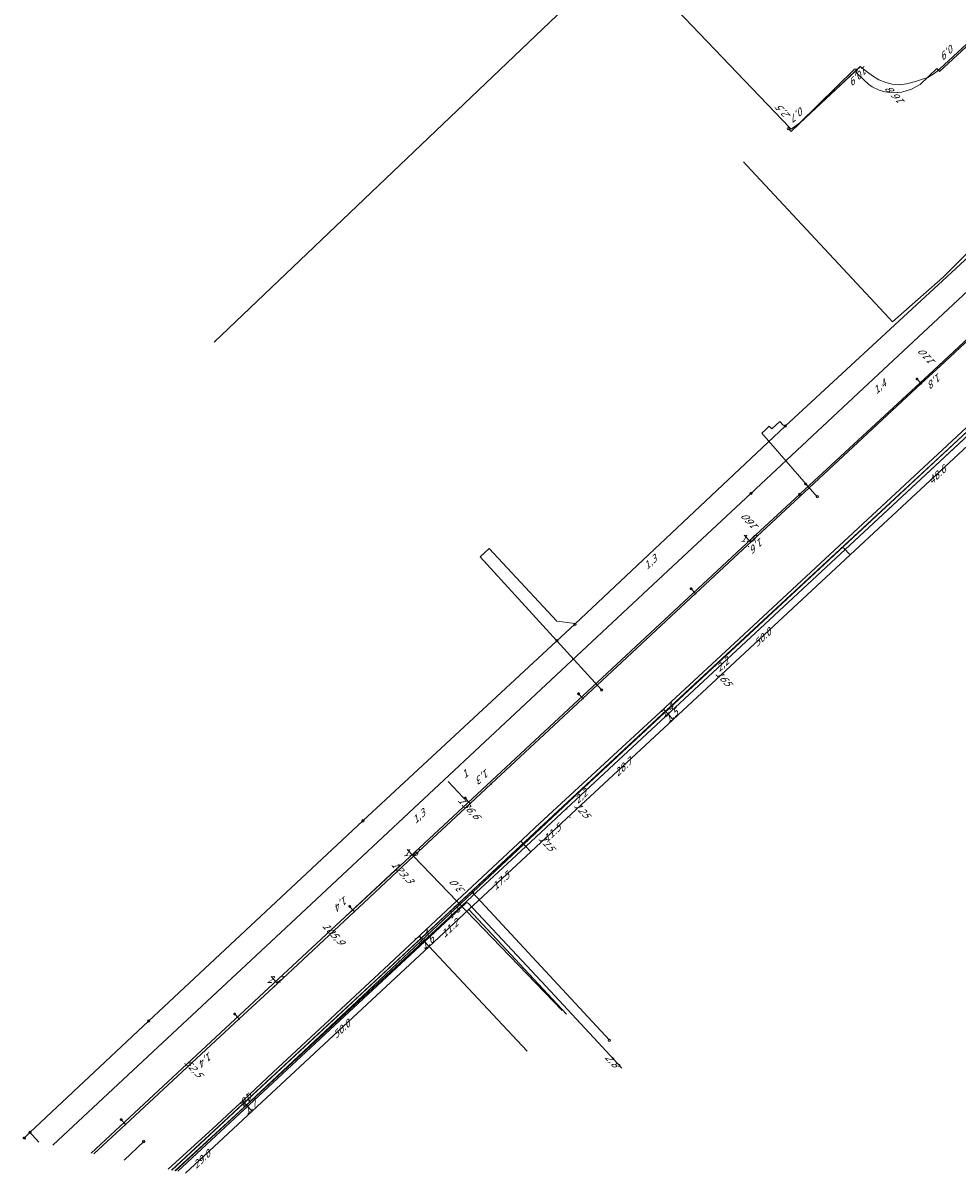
# Model space of a CAD drawing. Header units: metres. Extents: x 124576 to 133557, y 395865 to 402386.
# Tile 248 of 256: x 128431 to 128624, y 401610 to 401847. Entities that reach past the tile are written whole.
import ezdxf
from ezdxf.enums import TextEntityAlignment as Align

# ---------------------------------------------------------------- set-up
doc = ezdxf.new("R2010")
doc.units = ezdxf.units.M
doc.header["$MEASUREMENT"] = 0
for name, color, linetype, lineweight, true_color in [('LG_Datatransport_Eurofiber_Nederland_BV', 3, 'Continuous', 13, 0x00ff00), ('LG_Datatransport_KPN_BV', 3, 'Continuous', 13, 0x00ff00), ('LG_Datatransport_Tele2_Nederland_BV', 3, 'Continuous', 13, 0x00ff00), ('LG_Laag_Spanning_Enexis_Netbeheer_BV', 7, 'Continuous', 13, 0x960000), ('LG_Midden_Spanning_Enexis_Netbeheer_BV', 7, 'Continuous', 13, 0xd20000), ('LG_Riool_Vrij_Verval_Gemeente_Tilburg_Ruimtelijke_Uitvoering', 7, 'Continuous', 13, 0xca00a0)]:
    doc.layers.add(name, color=color, linetype=linetype, lineweight=lineweight, true_color=true_color)
for name, color, linetype, lineweight in [('LG_Datatransport_P_KPN_BV', 7, 'Continuous', 0), ('LG_Laag_Spanning_P_Enexis_Netbeheer_BV', 7, 'Continuous', 0), ('LG_Midden_Spanning_P_Enexis_Netbeheer_BV', 7, 'Continuous', 0), ('LG_overig_P_Gemeente_Tilburg_Ruimtelijke_Uitvoering', 7, 'Continuous', 0), ('LG_Riool_Vrij_Verval_P_Gemeente_Tilburg_Ruimtelijke_Uitvoering', 7, 'Continuous', 0), ('MV_Datatransport', 7, 'Continuous', 0), ('MV_Laag_Spanning', 7, 'Continuous', 0), ('MV_Laag_Spanning_lijn', 7, 'Continuous', 0), ('MV_Laag_Spanning_pijl', 7, 'Continuous', 0), ('MV_Midden_Spanning', 7, 'Continuous', 0), ('MV_Midden_Spanning_lijn', 7, 'Continuous', 0), ('MV_Midden_Spanning_pijl', 7, 'Continuous', 0)]:
    doc.layers.add(name, color=color, linetype=linetype, lineweight=lineweight)
doc.styles.add('Klic_Annotatie', font='verdanai.ttf', dxfattribs={"oblique": 20, "height": 1.4})

# ---------------------------------------------------------------- blocks, each defined once
blk = doc.blocks.new('Mof')
at = {"layer": 'LG_Laag_Spanning_P_Enexis_Netbeheer_BV'}
h = blk.add_hatch(color=256, dxfattribs=at)
edge = h.paths.add_edge_path()
edge.add_arc((0, 0), 2, 0, 360)
blk = doc.blocks.new('Mof_1')
at = {"layer": 'LG_Midden_Spanning_P_Enexis_Netbeheer_BV'}
h = blk.add_hatch(color=256, dxfattribs=at)
edge = h.paths.add_edge_path()
edge.add_arc((0, 0), 2, 0, 360)
blk = doc.blocks.new('Streetlight')
at = {"layer": 'LG_Laag_Spanning_P_Enexis_Netbeheer_BV'}
for p, q in [((-1.8, 1.8), (-1.1, 1.1)), ((0, 2.5), (0, 1.5)), ((1.8, 1.8), (1.1, 1.1)), ((-1.1, -1.1), (-1.8, -1.8)), ((0, -1.5), (0, -2.5)), ((1.1, -1.1), (1.8, -1.8))]:
    blk.add_line(p, q, dxfattribs=at)
at = {"layer": 'LG_Laag_Spanning_P_Enexis_Netbeheer_BV', "flags": 128}
for points in [[(-2.5, 0), (-1.5, 0)], [(1.5, 0), (2.5, 0)]]:
    blk.add_lwpolyline(points, dxfattribs=at)
at = {"layer": 'LG_Laag_Spanning_P_Enexis_Netbeheer_BV'}
blk.add_circle((0, 0), 1.5, dxfattribs=at)
blk = doc.blocks.new('m_pijl')
at = {"layer": 'MV_Laag_Spanning_pijl'}
blk.add_hatch(color=7, dxfattribs=at).paths.add_polyline_path([(-1, -0.3), (-1, 0), (-1, 0.3), (0, 0)])
at = {"layer": 'MV_Laag_Spanning_pijl', "flags": 128}
blk.add_lwpolyline([(-1, 0), (-1, 0.3), (0, 0), (-1, -0.3), (-1, 0)], close=True, dxfattribs=at)
blk = doc.blocks.new('m_pijl_1')
at = {"layer": 'MV_Midden_Spanning_pijl'}
blk.add_hatch(color=7, dxfattribs=at).paths.add_polyline_path([(-1, -0.3), (-1, 0), (-1, 0.3), (0, 0)])
at = {"layer": 'MV_Midden_Spanning_pijl', "flags": 128}
blk.add_lwpolyline([(-1, 0), (-1, 0.3), (0, 0), (-1, -0.3), (-1, 0)], close=True, dxfattribs=at)
blk = doc.blocks.new('Onbekend_2')
at = {"layer": 'LG_Riool_Vrij_Verval_P_Gemeente_Tilburg_Ruimtelijke_Uitvoering'}
blk.add_hatch(color=256, dxfattribs=at).paths.add_polyline_path([(-0.3, -1.1, -0.262633), (0.2, 0.2), (0.6, 0.5, 0.379827), (0.7, 1.3), (0.7, 1.3, 0.228508), (0, 1.5), (0, 1.5, 0.459053), (-0.8, 0.8), (-1.3, 0.9, -0.414214), (-0.1, 2, -0.243799), (1.1, 1.5, -0.379827), (0.9, 0.1), (0.5, -0.2, 0.262633), (0.2, -1.1), (-0.2, -1.1)])
blk.add_circle((0, 0), 2.5, dxfattribs=at)
at = {"layer": 'LG_Riool_Vrij_Verval_P_Gemeente_Tilburg_Ruimtelijke_Uitvoering', "extrusion": (0, 0, -1)}
blk.add_solid([(0.3, -2.1), (-0.2, -2.1), (0.3, -1.5), (-0.2, -1.5)], dxfattribs=at)
blk = doc.blocks.new('Onbekend_1')
at = {"layer": 'LG_overig_P_Gemeente_Tilburg_Ruimtelijke_Uitvoering'}
blk.add_hatch(color=256, dxfattribs=at).paths.add_polyline_path([(-0.3, -1.1, -0.262633), (0.2, 0.2), (0.6, 0.5, 0.379827), (0.7, 1.3), (0.7, 1.3, 0.228508), (0, 1.5), (0, 1.5, 0.459053), (-0.8, 0.8), (-1.3, 0.9, -0.414214), (-0.1, 2, -0.243799), (1.1, 1.5, -0.379827), (0.9, 0.1), (0.5, -0.2, 0.262633), (0.2, -1.1), (-0.2, -1.1)])
blk.add_circle((0, 0), 2.5, dxfattribs=at)
at = {"layer": 'LG_overig_P_Gemeente_Tilburg_Ruimtelijke_Uitvoering', "extrusion": (0, 0, -1)}
blk.add_solid([(0.3, -2.1), (-0.2, -2.1), (0.3, -1.5), (-0.2, -1.5)], dxfattribs=at)
blk = doc.blocks.new('Onbekend_3')
at = {"layer": 'LG_Datatransport_P_KPN_BV'}
blk.add_hatch(color=256, dxfattribs=at).paths.add_polyline_path([(-0.3, -1.1, -0.262633), (0.2, 0.2), (0.6, 0.5, 0.379827), (0.7, 1.3), (0.7, 1.3, 0.228508), (0, 1.5), (0, 1.5, 0.459053), (-0.8, 0.8), (-1.3, 0.9, -0.414214), (-0.1, 2, -0.243799), (1.1, 1.5, -0.379827), (0.9, 0.1), (0.5, -0.2, 0.262633), (0.2, -1.1), (-0.2, -1.1)])
blk.add_circle((0, 0), 2.5, dxfattribs=at)
at = {"layer": 'LG_Datatransport_P_KPN_BV', "extrusion": (0, 0, -1)}
blk.add_solid([(0.3, -2.1), (-0.2, -2.1), (0.3, -1.5), (-0.2, -1.5)], dxfattribs=at)

msp = doc.modelspace()

# ---------------------------------------------------------------- hatches: boundary and pattern name
at = {"layer": 'LG_Riool_Vrij_Verval_P_Gemeente_Tilburg_Ruimtelijke_Uitvoering'}
msp.add_hatch(color=256, dxfattribs=at).paths.add_polyline_path([(128431.14, 401616.61, -0.262633), (128431.19, 401616.74), (128431.23, 401616.77, 0.379827), (128431.24, 401616.85), (128431.24, 401616.85, 0.228508), (128431.17, 401616.87), (128431.17, 401616.87, 0.459053), (128431.09, 401616.8), (128431.04, 401616.81, -0.414214), (128431.16, 401616.92, -0.243799), (128431.28, 401616.87, -0.379827), (128431.26, 401616.73), (128431.22, 401616.7, 0.262633), (128431.19, 401616.61), (128431.15, 401616.61)])

# ---------------------------------------------------------------- linework, layer by layer
at = {"layer": 'LG_Datatransport_Eurofiber_Nederland_BV', "flags": 128}
for points in [[(128589.53, 401825.6), (128589.8, 401825.31), (128591.54, 401826.66), (128602.88, 401837.73), (128603.22, 401837.77), (128603.44, 401837.54), (128603.38, 401837.22), (128603.23, 401837.08), (128603.62, 401836.66), (128605.84, 401834.55), (128606.54, 401834.08), (128607.99, 401833.39), (128609.15, 401833.04), (128610.75, 401832.83), (128612.67, 401832.95), (128614.68, 401833.57), (128616.43, 401834.58), (128619.9, 401837.85), (128620.48, 401837.23), (128662.78, 401876.47), (128677.14, 401890.53)], [(128461.66, 401610.15), (128570.82, 401711.56), (128721.06, 401850.67), (128723.73, 401853.37), (128730.29, 401862.23), (128730.38, 401862.59), (128731.04, 401865.11), (128743.29, 401877.6), (128744.16, 401879.03), (128745.15, 401878.4), (128747.38, 401879.48), (128749.7, 401878.01), (128752.94, 401875.52), (128755.87, 401872.68), (128769.73, 401857.89), (128789.91, 401836.35), (128790.21, 401834.32), (128789.54, 401830.53), (128790.26, 401828.63)], [(128461.66, 401610.15), (128570.82, 401711.56), (128721.06, 401850.67), (128723.73, 401853.37), (128730.29, 401862.23), (128730.38, 401862.59), (128731.04, 401865.11), (128743.29, 401877.6), (128744.16, 401879.03), (128745.15, 401878.4)], [(128544.22, 401850.15), (128556.8, 401859.82), (128589.53, 401825.6), (128589.8, 401825.31), (128591.54, 401826.66), (128602.88, 401837.73), (128603.22, 401837.77), (128603.44, 401837.54), (128603.38, 401837.22), (128603.23, 401837.08), (128603.62, 401836.66), (128605.84, 401834.55), (128606.54, 401834.08), (128607.99, 401833.39), (128609.15, 401833.04), (128610.75, 401832.83), (128612.67, 401832.95), (128614.68, 401833.57), (128616.43, 401834.58), (128619.9, 401837.85), (128620.48, 401837.23), (128662.78, 401876.47)], [(128461.67, 401610.15), (128570.82, 401711.56), (128721.06, 401850.67), (128723.73, 401853.37), (128730.29, 401862.23), (128730.38, 401862.59)], [(128470.63, 401781.47), (128470.45, 401781.27), (128542.86, 401850.27), (128544.22, 401850.15)]]:
    msp.add_lwpolyline(points, dxfattribs=at)
at = {"layer": 'LG_Datatransport_KPN_BV'}
for p, q in [((128604.09, 401838.27), (128591.69, 401826.68)), ((128545.04, 401687.41), (128537.72, 401680.6)), ((128496.57, 401661.6), (128509.02, 401673.18)), ((128523.91, 401667.54), (128552.18, 401636.99))]:
    msp.add_line(p, q, dxfattribs=at)
at = {"layer": 'LG_Datatransport_KPN_BV', "flags": 128}
for points in [[(128678.95, 401891.62), (128677.88, 401890.64), (128662.64, 401876.61), (128624.24, 401841.25), (128620.46, 401837.77), (128619.53, 401836.99), (128618.04, 401836.05), (128616.97, 401835.64), (128615.48, 401835.18), (128613.65, 401834.73), (128612.14, 401834.53), (128610.69, 401834.64), (128609.38, 401834.95), (128607.94, 401835.53), (128606.58, 401836.36), (128605.56, 401837.15), (128604.04, 401838.29), (128591.6, 401826.58), (128589.77, 401824.87), (128589.23, 401825.46)], [(128749.14, 401878.98), (128725.88, 401856.61), (128709.01, 401840.47), (128665.35, 401799.23), (128612.37, 401750), (128612.24, 401749.88), (128574.33, 401714.66), (128545.04, 401687.41), (128523.91, 401667.54)], [(128708.53, 401868.66), (128605.79, 401772.75), (128582.48, 401750.98), (128581.48, 401750.04)], [(128703.27, 401853.74), (128699.69, 401850.43), (128692.32, 401843.66), (128655.75, 401809.55), (128619.21, 401775.43), (128591.71, 401750), (128591.51, 401749.82)], [(128581.48, 401750.04), (128581.43, 401750), (128562.3, 401732.14), (128510.63, 401683.91), (128500, 401673.98), (128499.95, 401673.93), (128499.09, 401673.13), (128486.29, 401661.18), (128448.51, 401625.98), (128437.07, 401615.32)], [(128445.05, 401613.64), (128465.84, 401632.97), (128496.57, 401661.6), (128500, 401664.79), (128582.5, 401741.48), (128591.51, 401749.82)], [(128518.88, 401690.46), (128521.93, 401687.19), (128522.26, 401686.84)], [(128523.91, 401667.54), (128500, 401645.06), (128475.79, 401622.29), (128462.32, 401610.01)]]:
    msp.add_lwpolyline(points, dxfattribs=at)
at = {"layer": 'LG_Datatransport_Tele2_Nederland_BV', "flags": 128}
for points in [[(128579.89, 401818.59), (128580.59, 401817.84), (128609.97, 401786.32), (128610.76, 401785.47), (128621.23, 401794.76), (128645.32, 401818.8), (128683.68, 401853.67), (128695.18, 401864.21), (128697.57, 401864.37), (128700.69, 401867.22), (128708.96, 401873.42), (128712.11, 401870.56), (128715.87, 401867.16), (128724.83, 401859.86), (128730.19, 401866.32), (128732.63, 401869.26), (128735.21, 401872.38), (128740.36, 401878.58), (128743.7, 401882.6)], [(128554.78, 401631.23), (128550.7, 401635.6), (128539.1, 401648.1), (128523, 401665.3), (128522.9, 401665.3), (128522.9, 401665.4), (128522.8, 401665.4), (128522.7, 401665.4), (128522.6, 401665.4), (128522.6, 401665.3), (128522.5, 401665.3), (128514, 401657.4), (128462.91, 401609.89)]]:
    msp.add_lwpolyline(points, dxfattribs=at)
at = {"layer": 'LG_Laag_Spanning_Enexis_Netbeheer_BV'}
for p, q in [((128616.68, 401772.73), (128615.79, 401773.69)), ((128593.51, 401751.17), (128592.75, 401751.99)), ((128570.02, 401729.32), (128569.09, 401730.33)), ((128546.72, 401707.64), (128545.81, 401708.61)), ((128523.42, 401685.96), (128522.39, 401687.06)), ((128499.46, 401663.6), (128498.47, 401664.66)), ((128475.63, 401641.39), (128474.68, 401642.42)), ((128452.12, 401619.59), (128451.23, 401620.55))]:
    msp.add_line(p, q, dxfattribs=at)
at = {"layer": 'LG_Laag_Spanning_Enexis_Netbeheer_BV', "flags": 128}
msp.add_lwpolyline([(128727.98, 401876.27), (128711.46, 401860.76), (128690.84, 401841.62), (128663.55, 401816.29), (128640.14, 401794.56), (128640.05, 401794.47), (128632.73, 401787.66), (128620.66, 401776.43), (128616.68, 401772.73), (128593.51, 401751.17), (128570.02, 401729.32), (128546.72, 401707.64), (128527.74, 401689.98), (128523.42, 401685.96), (128511.68, 401675.03), (128501.39, 401665.41), (128499.46, 401663.6), (128483.57, 401648.75), (128475.63, 401641.39), (128452.12, 401619.59), (128445.58, 401613.53)], dxfattribs=at)
msp.add_lwpolyline([(128727.98, 401876.27), (128711.46, 401860.76), (128690.84, 401841.62), (128663.55, 401816.29), (128640.14, 401794.56), (128640.05, 401794.47), (128632.73, 401787.66), (128620.66, 401776.43), (128616.68, 401772.73), (128593.51, 401751.17), (128570.02, 401729.32), (128546.72, 401707.64), (128527.74, 401689.98), (128523.42, 401685.96), (128511.68, 401675.03), (128501.39, 401665.41), (128499.46, 401663.6), (128483.57, 401648.75), (128475.63, 401641.39), (128452.12, 401619.59), (128445.58, 401613.53)], dxfattribs=at)
at = {"layer": 'LG_Midden_Spanning_Enexis_Netbeheer_BV'}
for p, q in [((128600.94, 401738.45), (128715.01, 401844.51)), ((128543.33, 401684.87), (128600.94, 401738.45)), ((128543.33, 401684.87), (128600.94, 401738.45)), ((128543.33, 401684.87), (128600.94, 401738.45)), ((128534.93, 401677.06), (128543.33, 401684.87)), ((128534.93, 401677.06), (128533.87, 401678.12))]:
    msp.add_line(p, q, dxfattribs=at)
at = {"layer": 'LG_Midden_Spanning_Enexis_Netbeheer_BV', "flags": 128}
for points in [[(128720.75, 401855.4), (128721.51, 401854.59), (128722.78, 401853.23), (128722.72, 401851.68), (128722.35, 401851.34), (128715.01, 401844.51), (128600.94, 401738.45), (128543.33, 401684.87), (128534.93, 401677.06)], [(128720.75, 401855.4), (128721.51, 401854.59), (128722.78, 401853.23), (128722.72, 401851.68), (128722.35, 401851.34), (128715.01, 401844.51), (128600.94, 401738.45), (128543.33, 401684.87), (128534.93, 401677.06)], [(128720.75, 401855.4), (128721.51, 401854.59), (128722.78, 401853.23), (128722.72, 401851.68), (128722.35, 401851.34), (128715.01, 401844.51), (128600.94, 401738.45), (128543.33, 401684.87), (128534.93, 401677.06)], [(128600.94, 401738.45), (128715.01, 401844.51), (128722.35, 401851.34), (128722.72, 401851.68), (128723.63, 401852.53)], [(128600.94, 401738.45), (128715.01, 401844.51), (128722.35, 401851.34), (128722.72, 401851.68)], [(128462.48, 401609.98), (128531.15, 401673.54), (128532.02, 401674.36), (128534.93, 401677.06), (128543.33, 401684.87), (128600.94, 401738.45), (128715.01, 401844.51)], [(128462.48, 401609.98), (128531.15, 401673.54), (128532.02, 401674.36), (128534.93, 401677.06), (128543.33, 401684.87), (128600.94, 401738.45), (128715.01, 401844.51)], [(128462.48, 401609.98), (128531.15, 401673.54), (128532.02, 401674.36), (128534.93, 401677.06), (128543.33, 401684.87), (128600.94, 401738.45), (128715.01, 401844.51)], [(128462.48, 401609.98), (128531.15, 401673.54), (128532.02, 401674.36), (128534.93, 401677.06), (128543.33, 401684.87), (128600.94, 401738.45), (128715.01, 401844.51)], [(128460.94, 401610.3), (128468.64, 401617.33), (128470.11, 401618.68), (128474.97, 401623.19), (128476.44, 401624.55), (128482.67, 401630.36), (128494.29, 401641.19), (128495.76, 401642.56), (128504.53, 401650.74), (128518.48, 401663.79), (128525.95, 401670.78), (128535.37, 401679.58), (128536.83, 401680.94), (128552.16, 401695.11), (128563.57, 401705.66), (128565.04, 401707.02), (128578.99, 401719.96), (128590.92, 401731.05), (128606.55, 401745.56), (128620.08, 401758.13), (128629.97, 401767.32)], [(128460.94, 401610.3), (128468.64, 401617.33), (128470.11, 401618.68), (128474.97, 401623.19), (128476.44, 401624.55), (128482.67, 401630.36), (128494.29, 401641.19), (128495.76, 401642.56), (128504.53, 401650.74), (128518.48, 401663.79), (128525.95, 401670.78), (128535.37, 401679.58), (128536.83, 401680.94), (128552.16, 401695.11), (128563.57, 401705.66), (128565.04, 401707.02), (128578.99, 401719.96), (128590.92, 401731.05), (128606.55, 401745.56), (128620.08, 401758.13), (128629.97, 401767.32)], [(128460.94, 401610.3), (128468.64, 401617.33), (128470.11, 401618.68), (128474.97, 401623.19), (128476.44, 401624.55), (128482.67, 401630.36), (128494.29, 401641.19), (128495.76, 401642.56), (128504.53, 401650.74), (128518.48, 401663.79), (128525.95, 401670.78), (128535.37, 401679.58), (128536.83, 401680.94), (128552.16, 401695.11), (128563.57, 401705.66), (128565.04, 401707.02), (128578.99, 401719.96), (128590.92, 401731.05), (128606.55, 401745.56), (128620.08, 401758.13), (128629.97, 401767.32)], [(128629.97, 401767.32), (128620.08, 401758.13), (128606.55, 401745.56), (128590.92, 401731.05), (128578.99, 401719.96), (128565.04, 401707.02), (128563.57, 401705.66), (128552.16, 401695.11), (128536.83, 401680.94), (128535.37, 401679.58), (128525.95, 401670.78), (128518.48, 401663.79), (128504.53, 401650.74), (128495.76, 401642.56), (128494.29, 401641.19), (128482.67, 401630.36), (128476.44, 401624.55), (128474.97, 401623.19), (128470.11, 401618.68), (128468.64, 401617.33), (128460.94, 401610.3)], [(128629.97, 401767.32), (128620.08, 401758.13), (128606.55, 401745.56), (128590.92, 401731.05), (128578.99, 401719.96), (128565.04, 401707.02), (128563.57, 401705.66), (128552.16, 401695.11), (128536.83, 401680.94), (128535.37, 401679.58), (128525.95, 401670.78), (128518.48, 401663.79), (128504.53, 401650.74), (128495.76, 401642.56), (128494.29, 401641.19), (128482.67, 401630.36), (128476.44, 401624.55), (128474.97, 401623.19), (128470.11, 401618.68), (128468.64, 401617.33), (128460.94, 401610.3)], [(128629.97, 401767.32), (128620.08, 401758.13), (128606.55, 401745.56), (128590.92, 401731.05), (128578.99, 401719.96), (128565.04, 401707.02), (128563.57, 401705.66), (128552.16, 401695.11), (128536.83, 401680.94), (128535.37, 401679.58), (128525.95, 401670.78), (128518.48, 401663.79), (128504.53, 401650.74), (128495.76, 401642.56), (128494.29, 401641.19), (128482.67, 401630.36), (128476.44, 401624.55), (128474.97, 401623.19), (128470.11, 401618.68), (128468.64, 401617.33), (128460.94, 401610.3)], [(128460.94, 401610.3), (128468.64, 401617.33), (128470.11, 401618.68), (128474.97, 401623.19), (128476.44, 401624.55), (128482.67, 401630.36), (128494.29, 401641.19), (128495.76, 401642.56), (128504.53, 401650.74), (128518.48, 401663.79), (128525.95, 401670.78), (128535.37, 401679.58), (128536.83, 401680.94), (128552.16, 401695.11), (128563.57, 401705.66), (128565.04, 401707.02), (128578.99, 401719.96), (128590.92, 401731.05), (128606.55, 401745.56), (128620.08, 401758.13), (128629.97, 401767.32)], [(128462.48, 401609.98), (128531.15, 401673.54), (128532.02, 401674.36), (128534.93, 401677.06), (128543.33, 401684.87)], [(128462.48, 401609.98), (128531.15, 401673.54), (128532.02, 401674.36), (128534.93, 401677.06), (128543.33, 401684.87)], [(128462.48, 401609.98), (128531.15, 401673.54), (128532.02, 401674.36), (128534.93, 401677.06)], [(128462.48, 401609.98), (128531.15, 401673.54), (128532.02, 401674.36), (128534.93, 401677.06)], [(128462.48, 401609.98), (128531.15, 401673.54), (128532.02, 401674.36), (128534.93, 401677.06)], [(128462.48, 401609.98), (128531.15, 401673.54), (128532.02, 401674.36), (128534.93, 401677.06)]]:
    msp.add_lwpolyline(points, dxfattribs=at)
at = {"layer": 'LG_Riool_Vrij_Verval_Gemeente_Tilburg_Ruimtelijke_Uitvoering'}
for p, q in [((128633.12, 401805.12), (128588.56, 401763.95)), ((128588.56, 401763.95), (128545.07, 401722.99)), ((128545.07, 401722.99), (128501.22, 401682.34)), ((128541.34, 401719.57), (128550.59, 401709.39)), ((128501.22, 401682.34), (128456.89, 401640.95)), ((128456.89, 401640.95), (128432.35, 401617.93)), ((128432.35, 401617.93), (128431.17, 401616.72)), ((128431.17, 401616.72), (128431.03, 401616.59)), ((128431.41, 401616.51), (128431.17, 401616.72)), ((128455.88, 401616.05), (128451.84, 401612.21))]:
    msp.add_line(p, q, dxfattribs=at)
at = {"layer": 'LG_Riool_Vrij_Verval_Gemeente_Tilburg_Ruimtelijke_Uitvoering', "flags": 128}
for points in [[(128584.52, 401763.26), (128585.25, 401763.93), (128585.6, 401763.56), (128585.77, 401763.39), (128587.44, 401764.92), (128588.15, 401764.17), (128588.56, 401763.95)], [(128595.17, 401749.35), (128583.72, 401762.51), (128584.52, 401763.26)], [(128545.07, 401722.99), (128544.53, 401723.18), (128541.31, 401723.61), (128527.33, 401738.66), (128526.41, 401737.84)], [(128541.34, 401719.57), (128525.45, 401736.94), (128526.41, 401737.84)], [(128434.17, 401615.93), (128432.8, 401617.46), (128432.35, 401617.93)]]:
    msp.add_lwpolyline(points, dxfattribs=at)
at = {"layer": 'LG_Riool_Vrij_Verval_P_Gemeente_Tilburg_Ruimtelijke_Uitvoering', "flags": 128}
msp.add_lwpolyline([(128431.19, 401616.55), (128431.19, 401616.57), (128431.14, 401616.57), (128431.14, 401616.57)], dxfattribs=at)
at = {"layer": 'LG_Riool_Vrij_Verval_P_Gemeente_Tilburg_Ruimtelijke_Uitvoering'}
msp.add_arc((128431.17, 401616.72), 0.25, 309.0069, 207.2418, dxfattribs=at)
at = {"layer": 'MV_Laag_Spanning_lijn'}
msp.add_line((128511.68, 401675.03), (128542.4, 401643.13), dxfattribs=at)
at = {"layer": 'MV_Laag_Spanning_pijl'}
for p, q in [((128510.39, 401676.42), (128511.61, 401675.1)), ((128482.25, 401650.17), (128483.57, 401648.75))]:
    msp.add_line(p, q, dxfattribs=at)
at = {"layer": 'MV_Laag_Spanning_pijl', "flags": 128}
msp.add_lwpolyline([(128580.07, 401741.41), (128581.3, 401740.09), (128581.48, 401739.87)], dxfattribs=at)
at = {"layer": 'MV_Midden_Spanning_lijn'}
for p, q in [((128601.96, 401737.35), (128600.62, 401738.78)), ((128535.96, 401675.96), (128534.93, 401677.06)), ((128543.33, 401642.36), (128523.11, 401664.01)), ((128535.17, 401634.76), (128514.9, 401656.37))]:
    msp.add_line(p, q, dxfattribs=at)
at = {"layer": 'MV_Midden_Spanning_pijl'}
for p, q in [((128601.96, 401737.35), (128637.57, 401770.47)), ((128601.96, 401737.35), (128565.35, 401703.29)), ((128564.33, 401704.4), (128563.35, 401705.45)), ((128565.35, 401703.29), (128544.36, 401683.77)), ((128565.35, 401703.29), (128564.33, 401704.4)), ((128544.36, 401683.77), (128535.96, 401675.96)), ((128535.96, 401675.96), (128523.11, 401664.01)), ((128523.11, 401664.01), (128514.9, 401656.37)), ((128513.82, 401657.51), (128512.86, 401658.53)), ((128514.9, 401656.37), (128513.82, 401657.51)), ((128514.9, 401656.37), (128478.28, 401622.32)), ((128477.14, 401623.55), (128476.31, 401624.44)), ((128478.28, 401622.32), (128464.55, 401609.54)), ((128478.28, 401622.32), (128477.14, 401623.55))]:
    msp.add_line(p, q, dxfattribs=at)

# ---------------------------------------------------------------- block references
at = {"layer": 'LG_Datatransport_P_KPN_BV', "xscale": 0.1, "yscale": 0.1, "zscale": 0.1}
for p in [(128589.23, 401825.46), (128581.48, 401750.04), (128581.48, 401750.04), (128591.51, 401749.82), (128591.51, 401749.82), (128523.91, 401667.54), (128523.91, 401667.54), (128523.91, 401667.54), (128552.18, 401636.99)]:
    msp.add_blockref('Onbekend_3', p, dxfattribs=at)
at = {"layer": 'LG_Laag_Spanning_P_Enexis_Netbeheer_BV'}
for name, p, xscale, yscale, zscale, rotation in [('Streetlight', (128615.79, 401773.69), 0.09999999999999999, 0.09999999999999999, 0.09999999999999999, 227), ('Streetlight', (128592.75, 401751.99), 0.09999999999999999, 0.09999999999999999, 0.09999999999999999, 227), ('Streetlight', (128569.09, 401730.33), 0.09999999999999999, 0.09999999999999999, 0.09999999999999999, 227), ('Streetlight', (128545.81, 401708.61), 0.09999999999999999, 0.09999999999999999, 0.09999999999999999, 227), ('Mof', (128527.74, 401689.98), 0.1, 0.1, 0.1, 317.0000000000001), ('Streetlight', (128522.39, 401687.06), 0.09999999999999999, 0.09999999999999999, 0.09999999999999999, 227), ('Streetlight', (128498.47, 401664.66), 0.09999999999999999, 0.09999999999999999, 0.09999999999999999, 227), ('Streetlight', (128474.68, 401642.42), 0.09999999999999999, 0.09999999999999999, 0.09999999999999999, 227), ('Streetlight', (128451.23, 401620.55), 0.09999999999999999, 0.09999999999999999, 0.09999999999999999, 227)]:
    msp.add_blockref(name, p, dxfattribs=dict(at, xscale=xscale, yscale=yscale, zscale=zscale, rotation=rotation))
at = {"layer": 'LG_Laag_Spanning_P_Enexis_Netbeheer_BV', "xscale": 0.1, "yscale": 0.1, "zscale": 0.1}
for p in [(128616.68, 401772.73), (128593.51, 401751.17), (128570.02, 401729.32), (128546.72, 401707.64), (128523.42, 401685.96), (128499.46, 401663.6), (128475.63, 401641.39), (128452.12, 401619.59)]:
    msp.add_blockref('Mof', p, dxfattribs=at)
at = {"layer": 'LG_Midden_Spanning_P_Enexis_Netbeheer_BV', "xscale": 0.1, "yscale": 0.1, "zscale": 0.1, "rotation": 359}
for p in [(128600.94, 401738.45), (128600.94, 401738.45), (128543.33, 401684.87), (128543.33, 401684.87), (128534.93, 401677.06), (128534.93, 401677.06), (128534.93, 401677.06)]:
    msp.add_blockref('Mof_1', p, dxfattribs=at)
at = {"layer": 'LG_overig_P_Gemeente_Tilburg_Ruimtelijke_Uitvoering', "xscale": 0.1, "yscale": 0.1, "zscale": 0.1}
msp.add_blockref('Onbekend_1', (128455.88, 401616.05), dxfattribs=at)
at = {"layer": 'LG_Riool_Vrij_Verval_P_Gemeente_Tilburg_Ruimtelijke_Uitvoering', "xscale": 0.1, "yscale": 0.1, "zscale": 0.1}
for p in [(128588.56, 401763.95), (128595.17, 401749.35), (128545.07, 401722.99), (128541.34, 401719.57), (128550.59, 401709.39), (128501.22, 401682.34), (128456.89, 401640.95), (128432.35, 401617.93)]:
    msp.add_blockref('Onbekend_2', p, dxfattribs=at)
at = {"layer": 'MV_Laag_Spanning_pijl', "xscale": 0.1, "yscale": 0.1, "zscale": 0.1}
for p, rotation in [((128581, 401739), 309), ((128511, 401675), 313), ((128483, 401648), 313)]:
    msp.add_blockref('m_pijl', p, dxfattribs=dict(at, rotation=rotation))
at = {"layer": 'MV_Midden_Spanning_pijl'}
for p, xscale, yscale, zscale, rotation in [((128563, 401705), 0.1, 0.1, 0.1, 132), ((128564, 401704), 0.1, 0.1, 0.1, 132), ((128565, 401703), 0.1, 0.1, 0.1, 223), ((128544, 401683), 0.1, 0.1, 0.1, 223), ((128535, 401675), 0.1, 0.1, 0.1, 223), ((128523, 401664), 0.1, 0.1, 0.1, 223), ((128512, 401658), 0.09999999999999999, 0.09999999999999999, 0.09999999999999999, 133), ((128513, 401657), 0.09999999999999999, 0.09999999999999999, 0.09999999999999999, 133), ((128514, 401656), 0.1, 0.1, 0.1, 223), ((128476, 401624), 0.1, 0.1, 0.1, 132), ((128477, 401623), 0.1, 0.1, 0.1, 132), ((128478, 401622), 0.1, 0.1, 0.1, 223)]:
    msp.add_blockref('m_pijl_1', p, dxfattribs=dict(at, xscale=xscale, yscale=yscale, zscale=zscale, rotation=rotation))

# ---------------------------------------------------------------- texts
at = {"layer": 'MV_Datatransport', "style": 'Klic_Annotatie', "oblique": 20}
for s, rotation, p in [('0,9', 223, (128622.36, 401841.54)), ('10,9', 223, (128603.98, 401836.63)), ('16,8', 133, (128611.52, 401831.99)), ('2,5', 133, (128588.26, 401828.72)), ('0,7', 222.9, (128591.26, 401828.61)), ('110', 132.9, (128618.09, 401777.95)), ('1,8', 222.9, (128619.66, 401773.55)), ('1,4', 43.1, (128608.01, 401771.95)), ('160', 133, (128581.52, 401743.86)), ('1,6', 222.9, (128582.88, 401739.5)), ('1,3', 43.1, (128560.57, 401735.7)), ('2,2', 43, (128575.54, 401714.55)), ('165', 312.9, (128575.72, 401711.84)), ('1,3', 222.6, (128526.17, 401691.73)), ('1', 43.2, (128522.22, 401691.88)), ('2,2', 43, (128546.25, 401687.31)), ('136,6', 313, (128523.06, 401685.04)), ('125', 312.9, (128546.43, 401684.6)), ('1,3', 43.1, (128512.7, 401683.16)), ('115', 312.9, (128539.11, 401677.79)), ('123,3', 313, (128509.26, 401671.79)), ('3,0', 133, (128520.99, 401668.47)), ('1,4', 223, (128496.92, 401665.44)), ('2,1', 222.9, (128520.53, 401663.91)), ('105,9', 313, (128495.02, 401659.07)), ('1,4', 222.9, (128468.88, 401633.16)), ('2,8', 313.1, (128552.61, 401632.79)), ('52,5', 313, (128466.09, 401631.23)), ('16', 222.9, (128477.39, 401625.05))]:
    msp.add_text(s, height=1.4, rotation=rotation, dxfattribs=at).set_placement(p, align=Align.MIDDLE_CENTER)
at = {"layer": 'MV_Laag_Spanning', "style": 'Klic_Annotatie', "oblique": 20}
for s, p in [('1.8', (128580.69, 401740.75)), ('1.8', (128511, 401675.76)), ('2.2', (128482.82, 401649.55))]:
    msp.add_text(s, height=1.4, rotation=1, dxfattribs=at).set_placement(p, align=Align.MIDDLE_CENTER)
at = {"layer": 'MV_Midden_Spanning', "style": 'Klic_Annotatie', "oblique": 20}
for s, p in [('48.6', (128619.9, 401753.76)), ('50.0', (128583.79, 401720.17)), ('1.4', (128563.99, 401705.06)), ('1.5', (128564.98, 401703.98)), ('28.7', (128554.99, 401693.38)), ('11.5', (128540.29, 401679.72)), ('17.5', (128529.67, 401669.83)), ('11.2', (128519.14, 401660.04)), ('1.4', (128513.49, 401658.16)), ('1.6', (128514.51, 401657.08)), ('50.0', (128496.73, 401639.2)), ('1.2', (128476.87, 401624.13)), ('1.7', (128477.86, 401623.07)), ('29.0', (128467.8, 401612.29))]:
    msp.add_text(s, height=1.4, rotation=43, dxfattribs=at).set_placement(p, align=Align.MIDDLE_CENTER)

doc.saveas('drawing.dxf')
